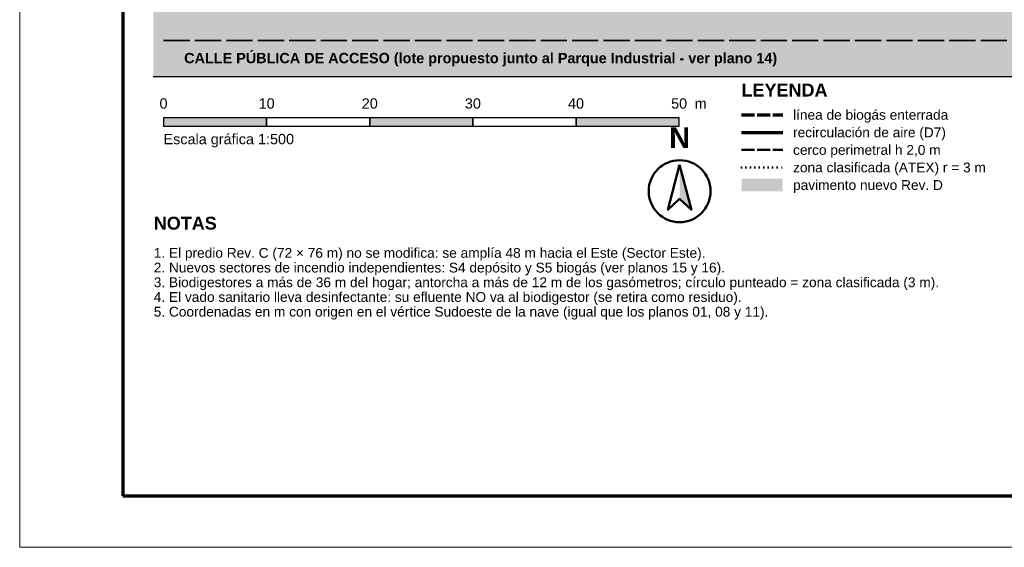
# Model space of a CAD drawing. Header units: millimetres. Extents: x 0 to 420, y 0 to 297.
# Tile 1 of 3: x 0 to 191, y 0 to 102. Entities that reach past the tile are written whole.
import ezdxf
from ezdxf.enums import TextEntityAlignment as Align

# ---------------------------------------------------------------- set-up
doc = ezdxf.new("R2010")
doc.units = ezdxf.units.MM
doc.header["$LTSCALE"] = 0.5
doc.linetypes.add('DASHED', pattern=[1.524, 1.27, -0.254])
doc.linetypes.add('DOT', pattern=[0.508, 0, -0.508])
for name, color, linetype, lineweight in [('CONTORNO', 7, 'CONTINUOUS', 50), ('FINO', 7, 'CONTINUOUS', 25), ('HOJA', 8, 'CONTINUOUS', 13), ('RECUADRO', 7, 'CONTINUOUS', 70), ('RELLENO', 9, 'CONTINUOUS', 13), ('TEXTO', 7, 'CONTINUOUS', 25)]:
    doc.layers.add(name, color=color, linetype=linetype, lineweight=lineweight)
doc.styles.add('NEGRITA', font='arialbd.ttf')
doc.styles.get("Standard").update_dxf_attribs({"font": 'arial.ttf'})

msp = doc.modelspace()

# ---------------------------------------------------------------- hatches: boundary and pattern name
at = {"layer": 'CONTORNO'}
msp.add_hatch(color=7, dxfattribs=at).paths.add_polyline_path([(128, 74.1), (128, 67.5), (130.28, 65.4)])
at = {"layer": 'RELLENO', "true_color": 0xbebfc1}
msp.add_hatch(color=7, dxfattribs=at).paths.add_polyline_path([(25.9, 91.2), (270.9, 91.2), (270.9, 105.2), (25.9, 105.2)])
at = {"layer": 'RELLENO', "true_color": 0x000000}
for points in [[(27.9, 81.6), (47.9, 81.6), (47.9, 83.2), (27.9, 83.2)], [(67.9, 81.6), (87.9, 81.6), (87.9, 83.2), (67.9, 83.2)], [(107.9, 81.6), (127.9, 81.6), (127.9, 83.2), (107.9, 83.2)]]:
    msp.add_hatch(color=7, dxfattribs=at).paths.add_polyline_path(points)
at = {"layer": 'RELLENO', "true_color": 0xd0d8e4}
msp.add_hatch(color=7, dxfattribs=at).paths.add_polyline_path([(140, 69), (148, 69), (148, 71.4), (140, 71.4)])

# ---------------------------------------------------------------- linework, layer by layer
at = {"layer": 'CONTORNO', "linetype": 'DASHED', "lineweight": 70, "ltscale": 4, "true_color": 0xd4a700}
msp.add_line((140, 83.8), (148, 83.8), dxfattribs=at)
at = {"layer": 'CONTORNO', "lineweight": 70, "true_color": 0xe6781e}
msp.add_line((140, 80.4), (148, 80.4), dxfattribs=at)
at = {"layer": 'CONTORNO', "linetype": 'DASHED', "lineweight": 50, "ltscale": 4, "true_color": 0x000000}
msp.add_line((140, 77), (148, 77), dxfattribs=at)
at = {"layer": 'CONTORNO', "linetype": 'DOT', "lineweight": 50, "ltscale": 3, "true_color": 0xd4a700}
msp.add_line((140, 73.6), (148, 73.6), dxfattribs=at)
at = {"layer": 'CONTORNO'}
msp.add_lwpolyline([(128, 74.1), (125.72, 65.4), (128, 67.5), (130.28, 65.4)], close=True, dxfattribs=at)
msp.add_circle((128, 69), 6, dxfattribs=at)
at = {"layer": 'FINO', "linetype": 'DASHED', "lineweight": 35, "ltscale": 8, "true_color": 0xffffff}
msp.add_line((27.9, 98.2), (269.9, 98.2), dxfattribs=at)
at = {"layer": 'FINO', "true_color": 0x969696}
msp.add_line((25.9, 91.2), (270.9, 91.2), dxfattribs=at)
at = {"layer": 'FINO'}
for points in [[(27.9, 81.6), (47.9, 81.6), (47.9, 83.2), (27.9, 83.2)], [(47.9, 81.6), (67.9, 81.6), (67.9, 83.2), (47.9, 83.2)], [(67.9, 81.6), (87.9, 81.6), (87.9, 83.2), (67.9, 83.2)], [(87.9, 81.6), (107.9, 81.6), (107.9, 83.2), (87.9, 83.2)], [(107.9, 81.6), (127.9, 81.6), (127.9, 83.2), (107.9, 83.2)]]:
    msp.add_lwpolyline(points, close=True, dxfattribs=at)
at = {"layer": 'HOJA'}
msp.add_lwpolyline([(0, 0), (420, 0), (420, 297), (0, 297)], close=True, dxfattribs=at)
at = {"layer": 'RECUADRO'}
msp.add_lwpolyline([(20, 10), (410, 10), (410, 287), (20, 287)], close=True, dxfattribs=at)

# ---------------------------------------------------------------- texts
at = {"layer": 'TEXTO', "style": 'NEGRITA'}
msp.add_text('CALLE PÚBLICA DE ACCESO (lote propuesto junto al Parque Industrial - ver plano 14)', height=2, dxfattribs=at).set_placement((31.9, 94.8), align=Align.MIDDLE_LEFT)
for s, p in [('LEYENDA', (140, 86.6)), ('NOTAS', (26, 60.8))]:
    msp.add_text(s, height=2.5, dxfattribs=at).set_placement(p, align=Align.BOTTOM_LEFT)
at = {"layer": 'TEXTO'}
for s, p in [('0', (27.9, 84.4)), ('10', (47.9, 84.4)), ('20', (67.9, 84.4)), ('30', (87.9, 84.4)), ('40', (107.9, 84.4)), ('50', (127.9, 84.4))]:
    msp.add_text(s, height=2, dxfattribs=at).set_placement(p, align=Align.BOTTOM_CENTER)
msp.add_text('m', height=2, dxfattribs=at).set_placement((130.9, 84.4), align=Align.BOTTOM_LEFT)
for s, p in [('línea de biogás enterrada', (150, 83.8)), ('recirculación de aire (D7)', (150, 80.4)), ('cerco perimetral h 2,0 m', (150, 77)), ('zona clasificada (ATEX) r = 3 m', (150, 73.6)), ('pavimento nuevo Rev. D', (150, 70.2))]:
    msp.add_text(s, height=1.9, dxfattribs=at).set_placement(p, align=Align.MIDDLE_LEFT)
for s, height, p in [('Escala gráfica 1:500', 2, (27.9, 80.1)), ('1. El predio Rev. C (72 × 76 m) no se modifica: se amplía 48 m hacia el Este (Sector Este).', 1.9, (26, 58)), ('2. Nuevos sectores de incendio independientes: S4 depósito y S5 biogás (ver planos 15 y 16).', 1.9, (26, 55.15)), ('3. Biodigestores a más de 36 m del hogar; antorcha a más de 12 m de los gasómetros; círculo punteado = zona clasificada (3 m).', 1.9, (26, 52.3)), ('4. El vado sanitario lleva desinfectante: su efluente NO va al biodigestor (se retira como residuo).', 1.9, (26, 49.45)), ('5. Coordenadas en m con origen en el vértice Sudoeste de la nave (igual que los planos 01, 08 y 11).', 1.9, (26, 46.6))]:
    msp.add_text(s, height=height, dxfattribs=at).set_placement(p, align=Align.TOP_LEFT)
at = {"layer": 'TEXTO', "style": 'NEGRITA'}
msp.add_text('N', height=4, dxfattribs=at).set_placement((128, 76.2), align=Align.BOTTOM_CENTER)

doc.saveas('drawing.dxf')
